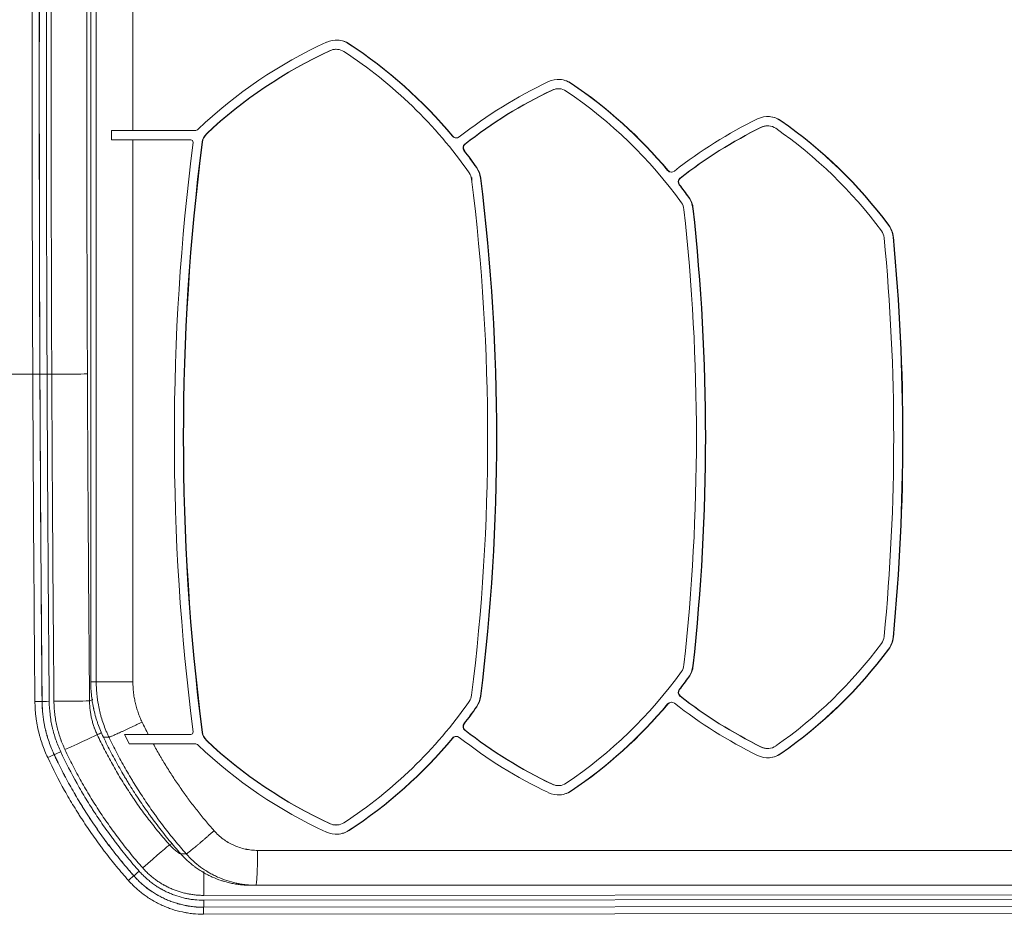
# Model space of a CAD drawing. Header units: millimetres. Extents: x 0 to 594, y 0 to 420.
# Tile 105 of 256: x 188 to 209, y 299 to 318. Entities that reach past the tile are written whole.
import ezdxf

# ---------------------------------------------------------------- set-up
doc = ezdxf.new("R2010")
doc.units = ezdxf.units.MM
doc.layers.add('1', color=7, linetype='Continuous', true_color=0xffffff)
doc.styles.add('Arial', font='txt')
doc.dimstyles.get("Standard").update_dxf_attribs({"dimtxt": 0.18, "dimasz": 0.18, "dimexe": 0.18, "dimexo": 0.0625, "dimgap": 0.09, "dimtad": 0, "dimtih": 1, "dimtoh": 1, "dimdec": 4, "dimzin": 0, "dimdsep": 46, "dimtxsty": 'Standard', "dimcen": 0.09, "dimadec": 0, "dimazin": 0, "dimtfac": 1, "dimtdec": 4, "dimtofl": 0, "dimtmove": 0, "dimatfit": 3, "dimfxl": 0, "dimtolj": 1, "dimtzin": 0, "dimarcsym": 0})

# ---------------------------------------------------------------- blocks, each defined once
blk = doc.blocks.new('_U5')
at = {"layer": '1', "color": 18, "lineweight": 18}
for p, q in [((170.922, 289.963), (170.922, 380.625)), ((338.75, 348.618), (338.75, 380.625)), ((170.922, 378.625), (248.753, 378.625)), ((338.75, 378.625), (260.919, 378.625))]:
    blk.add_line(p, q, dxfattribs=at)
at = {"layer": '1', "color": 18}
for points in [[(170.922, 378.625), (174.422, 379.563), (174.422, 377.687)], [(338.75, 378.625), (335.25, 377.687), (335.25, 379.563)]]:
    blk.add_solid(points, dxfattribs=at)
at = {"layer": '1', "color": 18, "linetype": 'Continuous', "lineweight": 13, "insert": (250.438, 375.989), "char_height": 3.5, "attachment_point": 7, "line_spacing_factor": 1.047437, "style": 'Arial'}
blk.add_mtext('\\fArial|b0|i0;\\W1.0000;3.36', dxfattribs=at)
blk = doc.blocks.new('_U9')
at = {"layer": '1', "color": 18, "lineweight": 18}
for p, q in [((135.924, 328.686), (181.306, 328.686)), ((179.306, 328.686), (179.306, 250.838)), ((170.922, 289.963), (181.306, 289.963)), ((179.306, 250.838), (184.306, 250.838))]:
    blk.add_line(p, q, dxfattribs=at)
at = {"layer": '1', "color": 18}
for points in [[(179.306, 328.686), (180.244, 325.186), (178.368, 325.186)], [(179.306, 289.963), (178.368, 293.463), (180.244, 293.463)]]:
    blk.add_solid(points, dxfattribs=at)
at = {"layer": '1', "color": 18, "linetype": 'Continuous', "lineweight": 13, "char_height": 3.5, "attachment_point": 7, "line_spacing_factor": 1.047437, "style": 'Arial'}
for s, insert in [('\\fArial|b0|i0;\\W1.0000;0.8', (185.991, 248.203)), ('\\fArial|b0|i0;\\W1.0000;FWD LIFT POINTS', (185.991, 241.14))]:
    blk.add_mtext(s, dxfattribs=dict(at, insert=insert))

msp = doc.modelspace()

# ---------------------------------------------------------------- linework, layer by layer
at = {"layer": '1', "color": 155, "linetype": 'Continuous', "lineweight": 18}
for p, q in [((189.55, 332.562), (189.55, 304.109)), ((194.835, 317.721), (194.827, 317.721)), ((199.614, 316.873), (199.607, 316.873)), ((190, 315.973), (190, 315.773)), ((190, 315.973), (190.457, 315.973)), ((190.457, 315.973), (191.792, 315.973)), ((204.119, 316.074), (204.112, 316.074)), ((190.457, 315.773), (190, 315.773)), ((191.702, 315.773), (190.457, 315.773)), ((197.411, 315.813), (197.419, 315.813)), ((202.041, 315.078), (202.049, 315.078)), ((188.456, 310.729), (188.457, 310.729)), ((189.551, 304.109), (189.55, 304.109)), ((202.049, 303.668), (202.041, 303.668)), ((190.789, 302.973), (191.702, 302.973)), ((191.792, 302.773), (190.895, 302.773)), ((197.419, 302.934), (197.411, 302.934)), ((204.112, 302.672), (204.119, 302.672)), ((199.607, 301.873), (199.614, 301.873)), ((194.827, 301.026), (194.835, 301.026)), ((210.361, 299.73), (193.101, 299.73))]:
    msp.add_line(p, q, dxfattribs=at)
at = {"layer": '1', "color": 155, "linetype": 'Continuous', "lineweight": 13}
for p, q in [((189.551, 332.562), (189.551, 304.109)), ((189.669, 304.109), (189.669, 332.562)), ((190.457, 320.743), (190.457, 315.973)), ((195.108, 317.839), (195.1, 317.839)), ((194.71, 317.694), (194.702, 317.694)), ((199.894, 316.988), (199.886, 316.988)), ((199.486, 316.844), (199.478, 316.844)), ((204.405, 316.184), (204.397, 316.184)), ((203.988, 316.044), (203.98, 316.044)), ((190.457, 315.773), (190.457, 304.109)), ((191.954, 315.72), (191.946, 315.72)), ((192.038, 315.9), (192.046, 315.9)), ((197.335, 315.849), (197.342, 315.849)), ((197.59, 315.54), (197.582, 315.54)), ((197.599, 315.679), (197.607, 315.679)), ((197.85, 315.174), (197.858, 315.174)), ((201.965, 315.114), (201.973, 315.114)), ((197.944, 314.949), (197.936, 314.949)), ((202.231, 314.946), (202.238, 314.946)), ((202.221, 314.806), (202.213, 314.806)), ((202.415, 314.537), (202.422, 314.537)), ((202.514, 314.298), (202.506, 314.298)), ((206.717, 313.935), (206.725, 313.935)), ((206.821, 313.684), (206.814, 313.684)), ((188.303, 310.73), (140.259, 310.73)), ((188.712, 310.73), (188.611, 310.73)), ((206.814, 305.062), (206.821, 305.062)), ((206.725, 304.811), (206.717, 304.811)), ((202.506, 304.449), (202.514, 304.449)), ((189.551, 304.109), (189.669, 304.109)), ((189.669, 304.109), (190.457, 304.109)), ((202.422, 304.21), (202.415, 304.21)), ((202.213, 303.941), (202.221, 303.941)), ((188.503, 303.687), (188.504, 303.687)), ((197.936, 303.797), (197.944, 303.797)), ((201.973, 303.633), (201.965, 303.633)), ((202.238, 303.801), (202.231, 303.801)), ((197.858, 303.572), (197.85, 303.572)), ((197.582, 303.207), (197.59, 303.207)), ((191.946, 303.027), (191.954, 303.027)), ((197.607, 303.067), (197.599, 303.067)), ((192.046, 302.846), (192.038, 302.846)), ((197.342, 302.898), (197.335, 302.898)), ((203.98, 302.703), (203.988, 302.703)), ((204.397, 302.562), (204.405, 302.562)), ((188.764, 302.539), (188.765, 302.54)), ((199.478, 301.902), (199.486, 301.902)), ((199.886, 301.759), (199.894, 301.759)), ((194.702, 301.053), (194.71, 301.053)), ((195.1, 300.907), (195.108, 300.907)), ((193.14, 300.48), (210.4, 300.48)), ((190.477, 299.933), (190.477, 299.933)), ((212.058, 299.527), (191.981, 299.511)), ((191.984, 299.406), (211.838, 299.421)), ((211.835, 299.271), (191.981, 299.256)), ((191.981, 299.255), (211.834, 299.27)), ((191.981, 299.255), (191.981, 299.256)), ((211.831, 299.12), (191.978, 299.105))]:
    msp.add_line(p, q, dxfattribs=at)
at = {"layer": '1', "color": 155, "linetype": 'Continuous', "lineweight": 18}
for centre, major_axis, ratio, start_param, end_param in [((198.819, 308.689), (0, 10.1), 0.99863, 0.428633, 0.761301), ((194.835, 317.421), (0, 0.5), 0.99863, 5.704997, 6.711819), ((194.827, 317.421), (0, 0.5), 0.99863, 5.704997, 6.28318), ((189.588, 309.381), (0, 10.1), 0.99863, 5.407371, 5.704997), ((189.596, 309.381), (0, 10.1), 0.99863, 5.407371, 5.704997), ((198.812, 308.689), (0, -9.9), 0.99863, 3.570226, 3.896429), ((198.819, 308.689), (0, 9.9), 0.99863, 0.428633, 0.754836), ((194.827, 317.421), (0, -0.3), 0.99863, 3.141587, 3.570226), ((194.835, 317.421), (0, 0.3), 0.99863, 5.704997, 6.711819), ((189.596, 309.381), (0, 9.9), 0.99863, 5.323245, 5.704997), ((203.718, 307.897), (0, 10.1), 0.99863, 0.442339, 0.666704), ((199.614, 316.573), (0, 0.5), 0.99863, 5.689421, 6.725524), ((199.607, 316.573), (0, 0.5), 0.99863, 5.689421, 6.283173), ((194.243, 308.616), (0, 10.1), 0.99863, 5.411239, 5.689421), ((194.251, 308.616), (0, 10.1), 0.99863, 5.411239, 5.689421), ((203.71, 307.897), (0, -9.9), 0.99863, 3.583931, 3.807943), ((203.718, 307.897), (0, 9.9), 0.99863, 0.442339, 0.66635), ((199.607, 316.573), (0, -0.3), 0.99863, 3.14158, 3.583931), ((199.614, 316.573), (0, 0.3), 0.99863, 5.689421, 6.725524), ((194.251, 308.616), (0, 9.9), 0.99863, 5.338709, 5.689421), ((208.334, 307.152), (0, 10.1), 0.99863, 0.45524, 0.665016), ((204.119, 315.774), (0, 0.5), 0.99863, 5.67477, 6.738425), ((204.112, 315.774), (0, 0.5), 0.99863, 5.67477, 6.283181), ((198.632, 307.897), (0, 10.1), 0.99863, 5.353248, 5.67477), ((198.64, 307.897), (0, 10.1), 0.99863, 5.353248, 5.67477), ((191.792, 316.073), (0, 0.1), 0.99863, 3.141593, 3.902894), ((208.327, 307.152), (0, -9.9), 0.99863, 3.596833, 3.806028), ((208.334, 307.152), (0, 9.9), 0.99863, 0.45524, 0.664436), ((204.112, 315.774), (0, -0.3), 0.99863, 3.141588, 3.596833), ((204.119, 315.774), (0, 0.3), 0.99863, 5.67477, 6.738425), ((198.64, 307.897), (0, 9.9), 0.99863, 5.353248, 5.67477), ((241.381, 309.373), (0, 50.1), 0.99863, 1.443835, 1.697757), ((241.373, 309.373), (0, -49.9), 0.99863, 4.58486, 4.839918), ((241.381, 309.373), (0, 49.9), 0.99863, 1.443267, 1.698325), ((191.702, 315.723), (0, 0.05), 0.99863, 4.585428, 6.283185), ((192.243, 315.682), (0, -0.3), 0.99863, 3.896429, 4.58486), ((192.251, 315.682), (0, 0.3), 0.99863, 0.754836, 1.443267), ((197.411, 315.913), (0, -0.1), 0.99863, 5.407371, 6.283184), ((197.419, 315.913), (0, 0.1), 0.99863, 2.265779, 3.808297), ((197.661, 315.601), (0, -0.1), 0.99863, 3.807943, 5.368152), ((197.669, 315.601), (0, 0.1), 0.99863, 0.66635, 2.226559), ((189.588, 309.381), (0, 10.1), 0.99863, 5.323245, 5.368152), ((189.596, 309.381), (0, 10.1), 0.99863, 5.323245, 5.368152), ((197.441, 314.887), (0, 0.5), 0.99863, 4.83634, 5.323245), ((197.449, 314.887), (0, 0.5), 0.99863, 4.83634, 5.323245), ((202.041, 315.178), (0, -0.1), 0.99863, 5.411239, 6.283177), ((202.049, 315.178), (0, 0.1), 0.99863, 2.269647, 3.806609), ((197.449, 314.887), (0, 0.3), 0.99863, 4.83634, 5.323245), ((153.252, 309.373), (0, 44.9), 0.99863, 4.588438, 4.83634), ((153.244, 309.373), (0, 45.1), 0.99863, 4.588438, 4.83634), ((153.252, 309.373), (0, 45.1), 0.99863, 4.588438, 4.83634), ((202.292, 314.867), (0, -0.1), 0.99863, 3.806028, 5.372017), ((202.3, 314.867), (0, 0.1), 0.99863, 0.664436, 2.230424), ((194.243, 308.616), (0, 10.1), 0.99863, 5.338709, 5.372017), ((194.251, 308.616), (0, 10.1), 0.99863, 5.338709, 5.372017), ((202.01, 314.243), (0, 0.5), 0.99863, 4.821803, 5.338709), ((202.018, 314.243), (0, 0.5), 0.99863, 4.821803, 5.338709), ((202.018, 314.243), (0, 0.3), 0.99863, 4.821803, 5.338709), ((157.745, 309.373), (0, 44.9), 0.99863, 4.602975, 4.821803), ((157.738, 309.373), (0, 45.1), 0.99863, 4.602975, 4.821803), ((157.745, 309.373), (0, 45.1), 0.99863, 4.602975, 4.821803), ((206.324, 313.636), (0, 0.3), 0.99863, 4.808122, 5.353248), ((206.317, 313.636), (0, 0.5), 0.99863, 4.808122, 5.353248), ((206.324, 313.636), (0, 0.5), 0.99863, 4.808122, 5.353248), ((161.99, 309.373), (0, 44.9), 0.99863, 4.616656, 4.808122), ((161.982, 309.373), (0, 45.1), 0.99863, 4.616656, 4.808122), ((161.99, 309.373), (0, 45.1), 0.99863, 4.616656, 4.808122), ((188.306, 310.728), (0.15, 0.001), 0.000099, 0.034906, 1.594053), ((188.607, 310.73), (-0.15, -0.001), 0.000099, 0.036096, 1.594095), ((198.64, 310.85), (0, 9.9), 0.99863, 3.750008, 4.07153), ((206.324, 305.11), (0, 0.3), 0.99863, 4.07153, 4.616656), ((206.317, 305.11), (0, 0.5), 0.99863, 4.07153, 4.616656), ((206.324, 305.11), (0, 0.5), 0.99863, 4.07153, 4.616656), ((198.632, 310.85), (0, 10.1), 0.99863, 3.750008, 4.07153), ((198.64, 310.85), (0, 10.1), 0.99863, 3.750008, 4.07153), ((202.018, 304.503), (0, 0.3), 0.99863, 4.086069, 4.602975), ((194.251, 310.13), (0, 9.9), 0.99863, 3.735357, 4.086069), ((202.01, 304.503), (0, 0.5), 0.99863, 4.086069, 4.602975), ((202.018, 304.503), (0, 0.5), 0.99863, 4.086069, 4.602975), ((194.243, 310.13), (0, 10.1), 0.99863, 4.052761, 4.086069), ((194.251, 310.13), (0, 10.1), 0.99863, 4.052761, 4.086069), ((202.292, 303.88), (0, -0.1), 0.99863, 4.052761, 5.61875), ((202.3, 303.88), (0, 0.1), 0.99863, 0.911168, 2.477157), ((189.596, 309.365), (0, 9.9), 0.99863, 3.719781, 4.101533), ((197.449, 303.859), (0, 0.3), 0.99863, 4.101533, 4.588438), ((197.441, 303.859), (0, 0.5), 0.99863, 4.101533, 4.588438), ((197.449, 303.859), (0, 0.5), 0.99863, 4.101533, 4.588438), ((194.243, 310.13), (0, 10.1), 0.99863, 3.735357, 4.013539), ((194.251, 310.13), (0, 10.1), 0.99863, 3.735357, 4.013539), ((202.041, 303.568), (0, -0.1), 0.99863, 3.141601, 4.013539), ((202.049, 303.568), (0, 0.1), 0.99863, 5.618169, 7.155131), ((208.334, 311.595), (0, 10.1), 0.99863, 2.476576, 2.686352), ((208.327, 311.595), (0, -9.9), 0.99863, 5.61875, 5.827945), ((208.334, 311.595), (0, 9.9), 0.99863, 2.477157, 2.686352), ((189.588, 309.365), (0, 10.1), 0.99863, 4.056626, 4.101533), ((189.596, 309.365), (0, 10.1), 0.99863, 4.056626, 4.101533), ((197.661, 303.146), (0, -0.1), 0.99863, 4.056626, 5.616835), ((197.669, 303.146), (0, 0.1), 0.99863, 0.915034, 2.475242), ((191.702, 303.023), (0, 0.05), 0.99863, 3.141593, 4.83935), ((192.243, 303.065), (0, -0.3), 0.99863, 4.839918, 5.528349), ((192.251, 303.065), (0, 0.3), 0.99863, 1.698325, 2.386756), ((203.71, 310.85), (0, -9.9), 0.99863, 5.616835, 5.840847), ((203.718, 310.85), (0, 9.9), 0.99863, 2.475242, 2.699254), ((191.792, 302.673), (0, 0.1), 0.99863, 5.521884, 6.283185), ((198.812, 310.057), (0, -9.9), 0.99863, 5.528349, 5.854552), ((198.819, 310.057), (0, 9.9), 0.99863, 2.386756, 2.712959), ((189.588, 309.365), (0, 10.1), 0.99863, 3.719781, 4.017407), ((189.596, 309.365), (0, 10.1), 0.99863, 3.719781, 4.017407), ((197.411, 302.834), (0, -0.1), 0.99863, 3.141594, 4.017407), ((197.419, 302.834), (0, 0.1), 0.99863, 5.616481, 7.158999), ((203.718, 310.85), (0, 10.1), 0.99863, 2.474888, 2.699254), ((198.819, 310.057), (0, 10.1), 0.99863, 2.380292, 2.712959), ((204.119, 302.972), (0, 0.5), 0.99863, 2.686352, 3.750008), ((204.112, 302.972), (0, -0.3), 0.99863, 5.827945, 6.28319), ((204.119, 302.972), (0, 0.3), 0.99863, 2.686352, 3.750008), ((204.112, 302.972), (0, 0.5), 0.99863, 3.141597, 3.750008), ((199.614, 302.173), (0, 0.5), 0.99863, 2.699254, 3.735357), ((199.607, 302.173), (0, -0.3), 0.99863, 5.840847, 6.283198), ((199.614, 302.173), (0, 0.3), 0.99863, 2.699254, 3.735357), ((199.607, 302.173), (0, 0.5), 0.99863, 3.141605, 3.735357), ((194.835, 301.326), (0, 0.5), 0.99863, 2.712959, 3.719781), ((194.827, 301.326), (0, -0.3), 0.99863, 5.854552, 6.283191), ((194.835, 301.326), (0, 0.3), 0.99863, 2.712959, 3.719781), ((194.827, 301.326), (0, 0.5), 0.99863, 3.141598, 3.719781)]:
    msp.add_ellipse(centre, major_axis=major_axis, ratio=ratio, start_param=start_param, end_param=end_param, dxfattribs=at)
at = {"layer": '1', "color": 155, "linetype": 'Continuous', "lineweight": 13}
for centre, major_axis, ratio, start_param, end_param in [((188.306, 310.73), (0.15, 0.001), 0.000099, 0.034906, 1.594053), ((188.607, 310.73), (-0.15, -0.001), 0.000099, 0.036096, 1.594095), ((188.607, 310.729), (-0.15, -0.001), 0.000099, 0.036096, 1.594095), ((188.73, 310.73), (-0.75, -0.003), 0.000099, 3.193897, 4.735679), ((188.353, 303.685), (0.15, 0.001), 0.000208, 0.034907, 1.594095), ((188.653, 303.688), (-0.15, -0.001), 0.000208, 0.034907, 1.594095), ((188.776, 303.689), (-0.75, -0.007), 0.000208, 3.193924, 4.735687), ((189.013, 302.648), (-0.679, -0.319), 0.009907, 3.199861, 4.733477), ((188.901, 302.604), (0.136, 0.064), 0.009907, 3.176501, 4.733477), ((188.628, 302.476), (0.136, 0.064), 0.009907, 0.034908, 1.591884), ((190.686, 300.102), (-0.562, -0.497), 0.015425, 3.197965, 4.729851), ((190.59, 300.033), (0.112, 0.099), 0.015425, 3.176503, 4.729851), ((191.998, 299.511), (-0.001, 0.75), 0.023297, 0.809005, 1.570779), ((190.364, 299.833), (0.112, 0.099), 0.015425, 0.034911, 1.588258), ((191.981, 299.406), (0, 0.15), 0.023297, 3.176509, 4.712371), ((191.981, 299.105), (0, -0.15), 0.023297, 3.176509, 4.712371)]:
    msp.add_ellipse(centre, major_axis=major_axis, ratio=ratio, start_param=start_param, end_param=end_param, dxfattribs=at)
for points in [[(188.712, 310.73), (188.681, 318.08), (188.704, 325.431), (188.781, 332.781)], [(197.754, 314.959), (197.754, 314.925), (197.754, 314.891), (197.754, 314.857)], [(188.303, 310.728), (188.303, 310.729), (188.303, 310.729), (188.303, 310.73)], [(188.349, 303.685), (188.328, 306.033), (188.313, 308.381), (188.303, 310.728)], [(188.456, 310.73), (188.456, 310.73), (188.456, 310.729), (188.456, 310.729)], [(188.456, 310.729), (188.466, 308.381), (188.482, 306.034), (188.503, 303.687)], [(188.457, 310.729), (188.457, 310.729), (188.457, 310.729), (188.457, 310.729)], [(188.457, 310.729), (188.457, 310.729), (188.457, 310.729), (188.457, 310.729)], [(188.504, 303.687), (188.483, 306.034), (188.467, 308.381), (188.457, 310.729)], [(188.611, 310.73), (188.611, 310.73), (188.611, 310.73), (188.611, 310.73)], [(188.611, 310.73), (188.611, 310.729), (188.611, 310.729), (188.611, 310.729)], [(188.611, 310.729), (188.621, 308.382), (188.636, 306.035), (188.657, 303.688)], [(188.759, 303.689), (188.738, 306.036), (188.722, 308.383), (188.712, 310.73)], [(189.479, 310.733), (189.489, 308.387), (189.504, 306.041), (189.525, 303.696)], [(189.525, 303.696), (189.547, 303.707), (189.57, 303.718), (189.592, 303.729)], [(190.655, 303.241), (190.698, 303.151), (190.743, 303.062), (190.789, 302.973)], [(189.783, 303.012), (189.752, 302.997), (189.721, 302.982), (189.691, 302.967)], [(189.823, 302.916), (189.862, 302.916), (189.902, 302.916), (189.941, 302.916)], [(191.247, 300.599), (191.267, 300.609), (191.287, 300.619), (191.307, 300.629)], [(191.486, 300.406), (191.525, 300.406), (191.565, 300.406), (191.604, 300.406)]]:
    msp.add_open_spline(points, degree=3, dxfattribs=at)
for points, knots in [([(189.548, 332.773), (189.529, 330.936), (189.513, 329.1), (189.494, 326.345), (189.488, 325.426), (189.479, 323.59), (189.461, 318.998), (189.463, 314.406), (189.479, 310.733)], [0, 0, 0, 0, 0.25, 0.25, 0.375, 0.375, 0.5, 1, 1, 1, 1]), ([(188.303, 310.73), (188.295, 312.482), (188.291, 314.234), (188.289, 317.738), (188.29, 319.49), (188.305, 324.747), (188.327, 328.251), (188.361, 331.755)], [0, 0, 0, 0, 0.25, 0.25, 0.5, 0.5, 1, 1, 1, 1]), ([(188.515, 331.753), (188.48, 328.25), (188.458, 324.746), (188.444, 319.49), (188.442, 317.738), (188.444, 314.234), (188.449, 312.482), (188.456, 310.73)], [0, 0, 0, 0, 0.5, 0.5, 0.75, 0.75, 1, 1, 1, 1]), ([(188.457, 310.729), (188.45, 312.481), (188.445, 314.233), (188.443, 317.738), (188.445, 319.49), (188.459, 324.746), (188.481, 328.25), (188.516, 331.754)], [0, 0, 0, 0, 0.25, 0.25, 0.5, 0.5, 1, 1, 1, 1]), ([(188.669, 331.753), (188.635, 328.249), (188.613, 324.745), (188.598, 319.489), (188.596, 317.737), (188.599, 314.234), (188.603, 312.482), (188.611, 310.73)], [0, 0, 0, 0, 0.5, 0.5, 0.75, 0.75, 1, 1, 1, 1]), ([(189.941, 302.916), (189.941, 302.916), (189.941, 302.917), (189.94, 302.917), (189.94, 302.918), (189.938, 302.921), (189.936, 302.926), (189.931, 302.936), (189.922, 302.957), (189.903, 302.998), (189.888, 303.033), (189.858, 303.104), (189.822, 303.2), (189.791, 303.298), (189.769, 303.372), (189.763, 303.396), (189.753, 303.434), (189.748, 303.452), (189.744, 303.471), (189.741, 303.484), (189.739, 303.49), (189.727, 303.546), (189.716, 303.597), (189.704, 303.673), (189.698, 303.711), (189.692, 303.75), (189.689, 303.775), (189.688, 303.788), (189.675, 303.903), (189.669, 304.006), (189.669, 304.109)], [0, 0, 0, 0, 0.000977, 0.000977, 0.001953, 0.003906, 0.007813, 0.015625, 0.03125, 0.0625, 0.125, 0.125, 0.25, 0.375, 0.375, 0.4375, 0.4375, 0.46875, 0.484375, 0.484375, 0.5, 0.5, 0.625, 0.625, 0.6875, 0.71875, 0.71875, 0.75, 0.75, 1, 1, 1, 1]), ([(190.457, 304.109), (190.457, 304.034), (190.461, 303.959), (190.471, 303.875), (190.472, 303.866), (190.474, 303.848), (190.478, 303.82), (190.482, 303.792), (190.492, 303.737), (190.499, 303.7), (190.51, 303.654), (190.512, 303.645), (190.516, 303.627), (190.523, 303.6), (190.53, 303.573), (190.546, 303.519), (190.568, 303.448), (190.595, 303.378), (190.623, 303.309), (190.639, 303.275), (190.655, 303.241)], [0, 0, 0, 0, 0.25, 0.25, 0.28125, 0.28125, 0.3125, 0.375, 0.375, 0.5, 0.5, 0.53125, 0.53125, 0.5625, 0.625, 0.625, 0.75, 0.875, 0.875, 1, 1, 1, 1]), ([(188.625, 302.476), (188.603, 302.523), (188.561, 302.618), (188.506, 302.764), (188.475, 302.863), (188.454, 302.938), (188.447, 302.964), (188.437, 303.001), (188.434, 303.014), (188.428, 303.039), (188.425, 303.052), (188.41, 303.116), (188.4, 303.167), (188.387, 303.244), (188.381, 303.283), (188.375, 303.321), (188.372, 303.347), (188.37, 303.36), (188.357, 303.477), (188.35, 303.581), (188.349, 303.685)], [0, 0, 0, 0, 0.125, 0.25, 0.375, 0.375, 0.4375, 0.4375, 0.46875, 0.46875, 0.5, 0.5, 0.625, 0.625, 0.6875, 0.71875, 0.71875, 0.75, 0.75, 1, 1, 1, 1]), ([(188.503, 303.687), (188.503, 303.685), (188.503, 303.684), (188.503, 303.68), (188.503, 303.676), (188.503, 303.665), (188.503, 303.643), (188.504, 303.6), (188.509, 303.514), (188.515, 303.44), (188.523, 303.378), (188.524, 303.366), (188.527, 303.341), (188.532, 303.305), (188.538, 303.268), (188.551, 303.195), (188.56, 303.146), (188.574, 303.086), (188.577, 303.074), (188.583, 303.05), (188.592, 303.014), (188.602, 302.978), (188.622, 302.907), (188.651, 302.813), (188.686, 302.721), (188.714, 302.652), (188.723, 302.63), (188.738, 302.596), (188.746, 302.579), (188.755, 302.559), (188.759, 302.549), (188.761, 302.545), (188.763, 302.542), (188.763, 302.541), (188.764, 302.539)], [0, 0, 0, 0, 0.003906, 0.003906, 0.007813, 0.015625, 0.03125, 0.0625, 0.125, 0.25, 0.25, 0.28125, 0.28125, 0.3125, 0.375, 0.375, 0.5, 0.5, 0.53125, 0.53125, 0.5625, 0.625, 0.625, 0.75, 0.875, 0.875, 0.9375, 0.9375, 0.96875, 0.984375, 0.992188, 0.996094, 0.996094, 1, 1, 1, 1]), ([(188.765, 302.54), (188.765, 302.54), (188.765, 302.541), (188.764, 302.541), (188.764, 302.542), (188.763, 302.545), (188.76, 302.55), (188.756, 302.559), (188.747, 302.579), (188.729, 302.619), (188.715, 302.653), (188.687, 302.721), (188.652, 302.814), (188.623, 302.908), (188.606, 302.967), (188.602, 302.979), (188.596, 303.003), (188.593, 303.015), (188.584, 303.051), (188.578, 303.075), (188.561, 303.147), (188.552, 303.195), (188.539, 303.268), (188.535, 303.293), (188.53, 303.33), (188.528, 303.342), (188.525, 303.366), (188.517, 303.428), (188.512, 303.489), (188.507, 303.563), (188.505, 303.6), (188.504, 303.643), (188.504, 303.665), (188.504, 303.676), (188.504, 303.681), (188.504, 303.684), (188.504, 303.685), (188.504, 303.686), (188.504, 303.686), (188.504, 303.687)], [0, 0, 0, 0, 0.000977, 0.000977, 0.001953, 0.003906, 0.007812, 0.015625, 0.03125, 0.0625, 0.125, 0.125, 0.25, 0.375, 0.375, 0.40625, 0.40625, 0.4375, 0.4375, 0.5, 0.5, 0.625, 0.625, 0.6875, 0.6875, 0.71875, 0.71875, 0.75, 0.875, 0.875, 0.9375, 0.96875, 0.984375, 0.992188, 0.996094, 0.998047, 0.999023, 0.999023, 1, 1, 1, 1]), ([(188.657, 303.688), (188.658, 303.594), (188.664, 303.501), (188.676, 303.397), (188.677, 303.385), (188.68, 303.362), (188.682, 303.35), (188.687, 303.316), (188.691, 303.293), (188.702, 303.224), (188.712, 303.178), (188.727, 303.109), (188.733, 303.087), (188.741, 303.053), (188.744, 303.041), (188.75, 303.019), (188.754, 303.008), (188.77, 302.951), (188.798, 302.862), (188.847, 302.732), (188.884, 302.646), (188.904, 302.604)], [0, 0, 0, 0, 0.25, 0.25, 0.28125, 0.28125, 0.3125, 0.3125, 0.375, 0.375, 0.5, 0.5, 0.5625, 0.5625, 0.59375, 0.59375, 0.625, 0.625, 0.75, 0.875, 1, 1, 1, 1]), ([(188.996, 302.648), (188.977, 302.689), (188.958, 302.731), (188.933, 302.793), (188.925, 302.814), (188.915, 302.841), (188.913, 302.846), (188.909, 302.857), (188.907, 302.862), (188.901, 302.878), (188.898, 302.888), (188.879, 302.942), (188.866, 302.985), (188.842, 303.071), (188.819, 303.157), (188.793, 303.288), (188.774, 303.42), (188.766, 303.509), (188.761, 303.599), (188.759, 303.644), (188.759, 303.689)], [0, 0, 0, 0, 0.125, 0.125, 0.1875, 0.1875, 0.203125, 0.203125, 0.21875, 0.21875, 0.25, 0.25, 0.375, 0.375, 0.5, 0.625, 0.75, 0.875, 0.875, 1, 1, 1, 1]), ([(189.525, 303.696), (189.525, 303.664), (189.526, 303.633), (189.53, 303.57), (189.536, 303.508), (189.549, 303.415), (189.567, 303.323), (189.591, 303.232), (189.609, 303.172), (189.622, 303.135), (189.625, 303.128), (189.63, 303.113), (189.633, 303.105), (189.641, 303.083), (189.647, 303.069), (189.665, 303.025), (189.677, 302.996), (189.691, 302.967)], [0, 0, 0, 0, 0.125, 0.125, 0.25, 0.375, 0.5, 0.625, 0.75, 0.75, 0.78125, 0.78125, 0.8125, 0.8125, 0.875, 0.875, 1, 1, 1, 1]), ([(189.941, 302.916), (189.942, 302.916), (189.945, 302.916), (189.951, 302.918), (189.956, 302.92), (189.967, 302.924), (189.974, 302.927), (189.989, 302.933), (189.998, 302.936), (190.017, 302.945), (190.028, 302.949), (190.051, 302.959), (190.063, 302.965), (190.09, 302.977), (190.104, 302.983), (190.134, 302.996), (190.15, 303.004), (190.183, 303.019), (190.2, 303.027), (190.236, 303.043), (190.254, 303.052), (190.293, 303.069), (190.312, 303.078), (190.352, 303.097), (190.373, 303.107), (190.415, 303.126), (190.436, 303.136), (190.479, 303.157), (190.501, 303.167), (190.544, 303.188), (190.567, 303.199), (190.611, 303.22), (190.633, 303.23), (190.655, 303.241)], [0, 0, 0, 0, 0.0625, 0.0625, 0.125, 0.125, 0.1875, 0.1875, 0.25, 0.25, 0.3125, 0.3125, 0.375, 0.375, 0.4375, 0.4375, 0.5, 0.5, 0.5625, 0.5625, 0.625, 0.625, 0.6875, 0.6875, 0.75, 0.75, 0.8125, 0.8125, 0.875, 0.875, 0.9375, 0.9375, 1, 1, 1, 1]), ([(189.691, 302.967), (189.741, 302.86), (189.846, 302.647), (190.014, 302.334), (190.192, 302.027), (190.319, 301.827), (190.4, 301.703), (190.417, 301.678), (190.45, 301.629), (190.5, 301.555), (190.55, 301.482), (190.653, 301.337), (190.794, 301.146), (191.014, 300.868), (191.168, 300.688), (191.247, 300.599)], [0, 0, 0, 0, 0.125, 0.25, 0.375, 0.5, 0.5, 0.53125, 0.53125, 0.5625, 0.625, 0.625, 0.75, 0.875, 1, 1, 1, 1]), ([(191.604, 300.406), (191.521, 300.501), (191.357, 300.692), (191.201, 300.889), (191.086, 301.039), (191.048, 301.089), (190.992, 301.165), (190.974, 301.191), (190.937, 301.242), (190.918, 301.267), (190.827, 301.395), (190.756, 301.499), (190.617, 301.709), (190.549, 301.815), (190.467, 301.949), (190.45, 301.976), (190.418, 302.03), (190.402, 302.057), (190.354, 302.138), (190.322, 302.192), (190.229, 302.356), (190.108, 302.577), (189.995, 302.802), (189.941, 302.916)], [0, 0, 0, 0, 0.125, 0.25, 0.25, 0.3125, 0.3125, 0.34375, 0.34375, 0.375, 0.375, 0.5, 0.5, 0.625, 0.625, 0.65625, 0.65625, 0.6875, 0.6875, 0.75, 0.75, 0.875, 1, 1, 1, 1]), ([(190.895, 302.773), (190.94, 302.69), (190.987, 302.607), (191.047, 302.503), (191.059, 302.483), (191.084, 302.442), (191.096, 302.421), (191.133, 302.36), (191.157, 302.319), (191.233, 302.198), (191.284, 302.117), (191.389, 301.958), (191.47, 301.84), (191.552, 301.723), (191.594, 301.665), (191.608, 301.646), (191.636, 301.608), (191.707, 301.512), (191.838, 301.341), (192.017, 301.119), (192.142, 300.974), (192.205, 300.903)], [0, 0, 0, 0, 0.125, 0.125, 0.15625, 0.15625, 0.1875, 0.1875, 0.25, 0.25, 0.375, 0.375, 0.5, 0.5625, 0.5625, 0.59375, 0.59375, 0.625, 0.75, 0.875, 1, 1, 1, 1]), ([(188.904, 302.604), (189.013, 302.371), (189.131, 302.142), (189.319, 301.806), (189.416, 301.639), (189.526, 301.461), (189.569, 301.394), (189.587, 301.366), (189.595, 301.353), (189.621, 301.312), (189.639, 301.285), (189.727, 301.151), (189.8, 301.045), (189.911, 300.887), (189.968, 300.809), (190.026, 300.732), (190.064, 300.68), (190.084, 300.654), (190.181, 300.527), (190.341, 300.325), (190.508, 300.129), (190.593, 300.033)], [0, 0, 0, 0, 0.25, 0.25, 0.375, 0.4375, 0.453125, 0.453125, 0.46875, 0.46875, 0.5, 0.5, 0.625, 0.625, 0.6875, 0.71875, 0.71875, 0.75, 0.75, 0.875, 1, 1, 1, 1]), ([(190.669, 300.102), (190.584, 300.198), (190.501, 300.296), (190.339, 300.493), (190.18, 300.693), (190.03, 300.898), (189.883, 301.105), (189.811, 301.21), (189.672, 301.422), (189.536, 301.636), (189.344, 301.966), (189.223, 302.19), (189.107, 302.417), (189.05, 302.532), (188.996, 302.648)], [0, 0, 0, 0, 0.125, 0.125, 0.25, 0.375, 0.375, 0.5, 0.5, 0.625, 0.75, 0.875, 0.875, 1, 1, 1, 1]), ([(190.361, 299.833), (190.273, 299.933), (190.102, 300.134), (189.937, 300.341), (189.837, 300.472), (189.817, 300.499), (189.777, 300.552), (189.718, 300.631), (189.66, 300.712), (189.545, 300.873), (189.471, 300.983), (189.38, 301.121), (189.353, 301.162), (189.326, 301.204), (189.309, 301.232), (189.3, 301.246), (189.256, 301.316), (189.151, 301.484), (189.051, 301.655), (188.858, 302.001), (188.737, 302.236), (188.625, 302.476)], [0, 0, 0, 0, 0.125, 0.25, 0.25, 0.28125, 0.28125, 0.3125, 0.375, 0.375, 0.5, 0.5, 0.53125, 0.546875, 0.546875, 0.5625, 0.5625, 0.625, 0.75, 0.75, 1, 1, 1, 1]), ([(188.764, 302.539), (188.764, 302.538), (188.765, 302.538), (188.766, 302.536), (188.767, 302.533), (188.77, 302.526), (188.776, 302.514), (188.788, 302.488), (188.813, 302.436), (188.863, 302.334), (188.965, 302.13), (189.119, 301.843), (189.283, 301.561), (189.386, 301.395), (189.43, 301.326), (189.439, 301.312), (189.456, 301.285), (189.482, 301.244), (189.509, 301.203), (189.599, 301.066), (189.672, 300.959), (189.785, 300.799), (189.843, 300.72), (189.901, 300.641), (189.94, 300.589), (189.96, 300.563), (190.059, 300.434), (190.14, 300.331), (190.264, 300.18), (190.327, 300.105), (190.401, 300.019), (190.439, 299.976), (190.458, 299.954), (190.467, 299.943), (190.472, 299.938), (190.474, 299.936), (190.475, 299.934), (190.476, 299.934), (190.477, 299.933)], [0, 0, 0, 0, 0.000977, 0.000977, 0.001953, 0.003906, 0.007813, 0.015625, 0.03125, 0.0625, 0.125, 0.25, 0.375, 0.4375, 0.4375, 0.453125, 0.453125, 0.46875, 0.5, 0.5, 0.625, 0.625, 0.6875, 0.71875, 0.71875, 0.75, 0.75, 0.875, 0.875, 0.9375, 0.96875, 0.984375, 0.992187, 0.996094, 0.998047, 0.999023, 0.999023, 1, 1, 1, 1]), ([(190.477, 299.933), (190.476, 299.935), (190.475, 299.937), (190.472, 299.94), (190.468, 299.944), (190.459, 299.955), (190.44, 299.976), (190.402, 300.019), (190.328, 300.106), (190.265, 300.181), (190.141, 300.332), (190.06, 300.434), (189.961, 300.564), (189.941, 300.59), (189.902, 300.642), (189.844, 300.721), (189.786, 300.8), (189.673, 300.959), (189.6, 301.067), (189.51, 301.203), (189.492, 301.231), (189.466, 301.272), (189.457, 301.286), (189.439, 301.313), (189.396, 301.382), (189.284, 301.562), (189.12, 301.843), (188.966, 302.13), (188.864, 302.334), (188.814, 302.437), (188.789, 302.488), (188.777, 302.514), (188.771, 302.527), (188.768, 302.532), (188.767, 302.536), (188.766, 302.538), (188.765, 302.54)], [0, 0, 0, 0, 0.001953, 0.001953, 0.003906, 0.007813, 0.015625, 0.03125, 0.0625, 0.125, 0.125, 0.25, 0.25, 0.28125, 0.28125, 0.3125, 0.375, 0.375, 0.5, 0.5, 0.53125, 0.53125, 0.546875, 0.546875, 0.5625, 0.625, 0.75, 0.875, 0.9375, 0.96875, 0.984375, 0.992188, 0.996094, 0.998047, 0.998047, 1, 1, 1, 1]), ([(191.604, 300.406), (191.605, 300.406), (191.607, 300.407), (191.613, 300.41), (191.617, 300.413), (191.627, 300.419), (191.633, 300.423), (191.646, 300.432), (191.653, 300.438), (191.67, 300.45), (191.679, 300.457), (191.698, 300.473), (191.709, 300.481), (191.732, 300.499), (191.744, 300.509), (191.769, 300.529), (191.782, 300.54), (191.81, 300.563), (191.824, 300.575), (191.854, 300.6), (191.87, 300.613), (191.902, 300.64), (191.918, 300.654), (191.952, 300.683), (191.969, 300.698), (192.004, 300.728), (192.022, 300.743), (192.058, 300.774), (192.076, 300.79), (192.113, 300.822), (192.131, 300.838), (192.168, 300.87), (192.186, 300.886), (192.205, 300.903)], [0, 0, 0, 0, 0.0625, 0.0625, 0.125, 0.125, 0.1875, 0.1875, 0.25, 0.25, 0.3125, 0.3125, 0.375, 0.375, 0.4375, 0.4375, 0.5, 0.5, 0.5625, 0.5625, 0.625, 0.625, 0.6875, 0.6875, 0.75, 0.75, 0.8125, 0.8125, 0.875, 0.875, 0.9375, 0.9375, 1, 1, 1, 1]), ([(192.205, 300.903), (192.234, 300.869), (192.265, 300.838), (192.33, 300.778), (192.364, 300.75), (192.417, 300.711), (192.435, 300.698), (192.462, 300.68), (192.472, 300.674), (192.486, 300.665), (192.491, 300.663), (192.5, 300.657), (192.505, 300.654), (192.529, 300.64), (192.548, 300.629), (192.587, 300.609), (192.607, 300.599), (192.667, 300.572), (192.708, 300.556), (192.791, 300.529), (192.834, 300.517), (192.882, 300.507), (192.888, 300.506), (192.899, 300.503), (192.915, 300.5), (192.931, 300.497), (192.964, 300.492), (193.008, 300.486), (193.052, 300.483), (193.096, 300.48), (193.118, 300.48), (193.14, 300.48)], [0, 0, 0, 0, 0.125, 0.125, 0.25, 0.25, 0.3125, 0.3125, 0.34375, 0.34375, 0.359375, 0.359375, 0.375, 0.375, 0.4375, 0.4375, 0.5, 0.5, 0.625, 0.625, 0.75, 0.75, 0.765625, 0.765625, 0.78125, 0.8125, 0.8125, 0.875, 0.9375, 0.9375, 1, 1, 1, 1]), ([(191.247, 300.599), (191.27, 300.572), (191.295, 300.547), (191.347, 300.499), (191.374, 300.477), (191.429, 300.437), (191.455, 300.419), (191.483, 300.402)], [0, 0, 0, 0, 0.342524, 0.342524, 0.685049, 0.685049, 1, 1, 1, 1]), ([(193.14, 300.48), (193.14, 300.455), (193.14, 300.431), (193.14, 300.382), (193.14, 300.357), (193.139, 300.309), (193.139, 300.285), (193.138, 300.239), (193.138, 300.215), (193.137, 300.17), (193.136, 300.148), (193.135, 300.105), (193.135, 300.083), (193.133, 300.043), (193.132, 300.023), (193.131, 299.985), (193.13, 299.967), (193.128, 299.932), (193.127, 299.916), (193.125, 299.884), (193.124, 299.87), (193.122, 299.842), (193.121, 299.83), (193.119, 299.807), (193.117, 299.796), (193.115, 299.777), (193.114, 299.769), (193.111, 299.755), (193.11, 299.749), (193.108, 299.739), (193.106, 299.736), (193.104, 299.731), (193.102, 299.73), (193.101, 299.73)], [0, 0, 0, 0, 0.0625, 0.0625, 0.125, 0.125, 0.1875, 0.1875, 0.25, 0.25, 0.3125, 0.3125, 0.375, 0.375, 0.4375, 0.4375, 0.5, 0.5, 0.5625, 0.5625, 0.625, 0.625, 0.6875, 0.6875, 0.75, 0.75, 0.8125, 0.8125, 0.875, 0.875, 0.9375, 0.9375, 1, 1, 1, 1]), ([(193.101, 299.73), (193.101, 299.73), (193.101, 299.73), (193.1, 299.73), (193.099, 299.73), (193.097, 299.73), (193.093, 299.73), (193.086, 299.73), (193.07, 299.73), (193.039, 299.731), (193.013, 299.732), (192.96, 299.734), (192.889, 299.74), (192.819, 299.749), (192.767, 299.758), (192.749, 299.761), (192.723, 299.766), (192.714, 299.768), (192.697, 299.771), (192.688, 299.773), (192.61, 299.79), (192.542, 299.808), (192.409, 299.852), (192.344, 299.878), (192.248, 299.921), (192.216, 299.937), (192.153, 299.969), (192.123, 299.986), (192.084, 300.008), (192.077, 300.013), (192.065, 300.02), (192.061, 300.022), (192.054, 300.027), (192.035, 300.038), (192.016, 300.05), (191.972, 300.08), (191.943, 300.1), (191.858, 300.163), (191.75, 300.252), (191.651, 300.353), (191.604, 300.406)], [0, 0, 0, 0, 0.000488, 0.000488, 0.000977, 0.001953, 0.003906, 0.007813, 0.015625, 0.03125, 0.0625, 0.0625, 0.125, 0.1875, 0.1875, 0.21875, 0.21875, 0.234375, 0.234375, 0.25, 0.25, 0.375, 0.375, 0.5, 0.5, 0.5625, 0.5625, 0.625, 0.625, 0.640625, 0.640625, 0.648437, 0.648437, 0.65625, 0.6875, 0.6875, 0.75, 0.75, 0.875, 1, 1, 1, 1]), ([(190.593, 300.033), (190.615, 300.008), (190.637, 299.984), (190.683, 299.937), (190.73, 299.892), (190.78, 299.849), (190.83, 299.808), (190.856, 299.788), (190.908, 299.749), (190.935, 299.73), (190.989, 299.694), (191.024, 299.673), (191.06, 299.652), (191.074, 299.644), (191.081, 299.64), (191.103, 299.628), (191.147, 299.605), (191.191, 299.583), (191.25, 299.557), (191.281, 299.544), (191.341, 299.52), (191.372, 299.509), (191.465, 299.479), (191.528, 299.462), (191.608, 299.444), (191.624, 299.441), (191.648, 299.437), (191.656, 299.435), (191.673, 299.432), (191.713, 299.425), (191.754, 299.42), (191.852, 299.41), (191.918, 299.406), (191.984, 299.406)], [0, 0, 0, 0, 0.0625, 0.0625, 0.125, 0.1875, 0.1875, 0.25, 0.25, 0.3125, 0.3125, 0.375, 0.390625, 0.390625, 0.40625, 0.40625, 0.4375, 0.5, 0.5, 0.5625, 0.5625, 0.625, 0.625, 0.75, 0.75, 0.78125, 0.78125, 0.796875, 0.796875, 0.8125, 0.875, 0.875, 1, 1, 1, 1]), ([(191.981, 299.511), (191.949, 299.511), (191.887, 299.513), (191.795, 299.52), (191.733, 299.529), (191.695, 299.535), (191.687, 299.536), (191.672, 299.539), (191.664, 299.54), (191.641, 299.544), (191.626, 299.547), (191.58, 299.557), (191.52, 299.572), (191.432, 299.598), (191.345, 299.629), (191.26, 299.665), (191.205, 299.692), (191.163, 299.713), (191.15, 299.721), (191.129, 299.732), (191.122, 299.736), (191.109, 299.743), (191.075, 299.763), (191.016, 299.8), (190.94, 299.852), (190.868, 299.909), (190.798, 299.969), (190.731, 300.034), (190.689, 300.079), (190.669, 300.102)], [0, 0, 0, 0, 0.0625, 0.125, 0.1875, 0.1875, 0.203125, 0.203125, 0.21875, 0.21875, 0.25, 0.25, 0.3125, 0.375, 0.4375, 0.5, 0.5625, 0.5625, 0.59375, 0.59375, 0.609375, 0.609375, 0.625, 0.6875, 0.75, 0.8125, 0.875, 0.9375, 1, 1, 1, 1]), ([(191.978, 299.105), (191.901, 299.105), (191.824, 299.109), (191.71, 299.121), (191.672, 299.126), (191.625, 299.134), (191.616, 299.135), (191.597, 299.139), (191.568, 299.144), (191.54, 299.15), (191.447, 299.17), (191.374, 299.19), (191.266, 299.225), (191.23, 299.238), (191.16, 299.265), (191.125, 299.28), (191.056, 299.311), (191.021, 299.328), (190.97, 299.354), (190.954, 299.363), (190.928, 299.377), (190.92, 299.382), (190.903, 299.391), (190.862, 299.415), (190.821, 299.44), (190.758, 299.482), (190.727, 299.504), (190.666, 299.549), (190.606, 299.595), (190.52, 299.67), (190.466, 299.722), (190.412, 299.777), (190.386, 299.805), (190.361, 299.833)], [0, 0, 0, 0, 0.125, 0.125, 0.1875, 0.1875, 0.203125, 0.203125, 0.21875, 0.25, 0.25, 0.375, 0.375, 0.4375, 0.4375, 0.5, 0.5, 0.5625, 0.5625, 0.59375, 0.59375, 0.609375, 0.609375, 0.625, 0.6875, 0.6875, 0.75, 0.75, 0.8125, 0.875, 0.9375, 0.9375, 1, 1, 1, 1]), ([(190.477, 299.933), (190.477, 299.933), (190.477, 299.933), (190.477, 299.932), (190.477, 299.932), (190.478, 299.931), (190.479, 299.93), (190.482, 299.927), (190.487, 299.921), (190.497, 299.909), (190.519, 299.887), (190.537, 299.867), (190.574, 299.829), (190.625, 299.78), (190.705, 299.711), (190.76, 299.668), (190.817, 299.626), (190.846, 299.606), (190.905, 299.567), (190.935, 299.548), (190.974, 299.526), (190.981, 299.521), (190.997, 299.512), (191.005, 299.508), (191.028, 299.495), (191.075, 299.47), (191.123, 299.447), (191.187, 299.418), (191.22, 299.404), (191.285, 299.379), (191.319, 299.367), (191.385, 299.345), (191.419, 299.335), (191.487, 299.316), (191.522, 299.308), (191.574, 299.296), (191.591, 299.293), (191.617, 299.288), (191.626, 299.286), (191.644, 299.283), (191.653, 299.282), (191.697, 299.275), (191.767, 299.265), (191.856, 299.258), (191.909, 299.256), (191.936, 299.256), (191.945, 299.255), (191.959, 299.255), (191.965, 299.255), (191.973, 299.255), (191.977, 299.255), (191.979, 299.255), (191.98, 299.255), (191.98, 299.255), (191.981, 299.255), (191.981, 299.255), (191.981, 299.255)], [0, 0, 0, 0, 0.000244, 0.000244, 0.000488, 0.000977, 0.001953, 0.003906, 0.007813, 0.015625, 0.03125, 0.0625, 0.0625, 0.125, 0.1875, 0.25, 0.25, 0.3125, 0.3125, 0.375, 0.375, 0.390625, 0.390625, 0.40625, 0.40625, 0.4375, 0.5, 0.5, 0.5625, 0.5625, 0.625, 0.625, 0.6875, 0.6875, 0.75, 0.75, 0.78125, 0.78125, 0.796875, 0.796875, 0.8125, 0.8125, 0.875, 0.9375, 0.96875, 0.96875, 0.984375, 0.984375, 0.992187, 0.996094, 0.998047, 0.999023, 0.999512, 0.999756, 0.999756, 1, 1, 1, 1]), ([(191.981, 299.256), (191.98, 299.256), (191.98, 299.256), (191.979, 299.256), (191.977, 299.256), (191.973, 299.256), (191.965, 299.256), (191.95, 299.257), (191.919, 299.257), (191.856, 299.26), (191.768, 299.267), (191.689, 299.277), (191.645, 299.284), (191.627, 299.287), (191.618, 299.289), (191.592, 299.294), (191.575, 299.297), (191.488, 299.316), (191.42, 299.335), (191.32, 299.367), (191.287, 299.379), (191.221, 299.405), (191.189, 299.418), (191.125, 299.447), (191.093, 299.463), (191.045, 299.487), (191.03, 299.495), (191.006, 299.508), (190.999, 299.513), (190.983, 299.521), (190.945, 299.544), (190.907, 299.567), (190.848, 299.606), (190.819, 299.626), (190.762, 299.668), (190.706, 299.711), (190.653, 299.757), (190.601, 299.805), (190.575, 299.83), (190.544, 299.862), (190.538, 299.868), (190.526, 299.881), (190.513, 299.894), (190.498, 299.91), (190.488, 299.922), (190.483, 299.928), (190.48, 299.931), (190.479, 299.932), (190.478, 299.933), (190.478, 299.933), (190.477, 299.933)], [0, 0, 0, 0, 0.000977, 0.000977, 0.001953, 0.003906, 0.007812, 0.015625, 0.03125, 0.0625, 0.125, 0.1875, 0.203125, 0.203125, 0.21875, 0.21875, 0.25, 0.25, 0.375, 0.375, 0.4375, 0.4375, 0.5, 0.5, 0.5625, 0.5625, 0.59375, 0.59375, 0.609375, 0.609375, 0.625, 0.6875, 0.6875, 0.75, 0.75, 0.8125, 0.875, 0.875, 0.9375, 0.9375, 0.953125, 0.953125, 0.96875, 0.984375, 0.992188, 0.996094, 0.998047, 0.999023, 0.999023, 1, 1, 1, 1])]:
    msp.add_open_spline(points, degree=3, knots=knots, dxfattribs=at)
at = {"layer": '1', "color": 155, "linetype": 'Continuous', "lineweight": 18}
for points, knots in [([(189.551, 304.109), (189.551, 304.109), (189.551, 304.108), (189.551, 304.107), (189.551, 304.106), (189.551, 304.103), (189.551, 304.098), (189.551, 304.087), (189.552, 304.064), (189.552, 304.019), (189.554, 303.981), (189.558, 303.904), (189.567, 303.801), (189.581, 303.7), (189.594, 303.624), (189.601, 303.586), (189.61, 303.542), (189.614, 303.523), (189.617, 303.511), (189.618, 303.504), (189.631, 303.448), (189.644, 303.398), (189.665, 303.324), (189.673, 303.299), (189.685, 303.262), (189.689, 303.25), (189.697, 303.226), (189.701, 303.213), (189.722, 303.153), (189.759, 303.056), (189.801, 302.962), (189.823, 302.916)], [0, 0, 0, 0, 0.000977, 0.000977, 0.001953, 0.003906, 0.007812, 0.015625, 0.03125, 0.0625, 0.125, 0.125, 0.25, 0.375, 0.375, 0.4375, 0.46875, 0.484375, 0.484375, 0.5, 0.5, 0.625, 0.625, 0.6875, 0.6875, 0.71875, 0.71875, 0.75, 0.75, 0.875, 1, 1, 1, 1]), ([(189.823, 302.916), (189.878, 302.802), (189.991, 302.577), (190.111, 302.356), (190.204, 302.192), (190.236, 302.138), (190.284, 302.057), (190.3, 302.03), (190.333, 301.976), (190.349, 301.949), (190.431, 301.815), (190.499, 301.709), (190.638, 301.499), (190.709, 301.395), (190.801, 301.267), (190.819, 301.242), (190.856, 301.191), (190.874, 301.165), (190.931, 301.089), (190.968, 301.039), (191.083, 300.889), (191.24, 300.692), (191.403, 300.501), (191.486, 300.406)], [0, 0, 0, 0, 0.125, 0.25, 0.25, 0.3125, 0.3125, 0.34375, 0.34375, 0.375, 0.375, 0.5, 0.5, 0.625, 0.625, 0.65625, 0.65625, 0.6875, 0.6875, 0.75, 0.75, 0.875, 1, 1, 1, 1]), ([(190.277, 302.973), (190.297, 302.973), (190.316, 302.973), (190.356, 302.973), (190.376, 302.973), (190.417, 302.973), (190.459, 302.973), (190.501, 302.973), (190.529, 302.973), (190.534, 302.973), (190.545, 302.973), (190.55, 302.973), (190.567, 302.973), (190.578, 302.973), (190.611, 302.973), (190.633, 302.973), (190.677, 302.973), (190.722, 302.973), (190.766, 302.973), (190.789, 302.973)], [0, 0, 0, 0, 0.125, 0.125, 0.25, 0.25, 0.375, 0.5, 0.5, 0.53125, 0.53125, 0.5625, 0.5625, 0.625, 0.625, 0.75, 0.75, 0.875, 1, 1, 1, 1]), ([(190.895, 302.773), (190.872, 302.773), (190.85, 302.773), (190.805, 302.773), (190.76, 302.773), (190.716, 302.773), (190.672, 302.773), (190.65, 302.773), (190.617, 302.773), (190.606, 302.773), (190.593, 302.773), (190.59, 302.773), (190.584, 302.773), (190.582, 302.773), (190.574, 302.773), (190.568, 302.773), (190.541, 302.773), (190.52, 302.773), (190.478, 302.773), (190.458, 302.773), (190.417, 302.773), (190.398, 302.773), (190.378, 302.773)], [0, 0, 0, 0, 0.125, 0.125, 0.25, 0.375, 0.375, 0.5, 0.5, 0.5625, 0.5625, 0.578125, 0.578125, 0.59375, 0.59375, 0.625, 0.625, 0.75, 0.75, 0.875, 0.875, 1, 1, 1, 1]), ([(191.486, 300.406), (191.486, 300.406), (191.486, 300.406), (191.487, 300.406), (191.487, 300.405), (191.489, 300.403), (191.491, 300.401), (191.496, 300.395), (191.507, 300.383), (191.528, 300.36), (191.546, 300.341), (191.583, 300.303), (191.634, 300.254), (191.688, 300.208), (191.729, 300.174), (191.749, 300.157), (191.77, 300.141), (191.784, 300.13), (191.792, 300.125), (191.827, 300.098), (191.856, 300.078), (191.915, 300.039), (191.945, 300.021), (192.006, 299.985), (192.037, 299.969), (192.099, 299.936), (192.13, 299.921), (192.226, 299.878), (192.292, 299.852), (192.367, 299.827), (192.376, 299.824), (192.393, 299.819), (192.401, 299.817), (192.427, 299.809), (192.444, 299.804), (192.495, 299.79), (192.529, 299.782), (192.598, 299.767), (192.667, 299.754), (192.772, 299.74), (192.842, 299.734), (192.913, 299.731), (192.948, 299.73), (192.983, 299.73)], [0, 0, 0, 0, 0.000488, 0.000488, 0.000977, 0.001953, 0.003906, 0.007812, 0.015625, 0.03125, 0.0625, 0.0625, 0.125, 0.1875, 0.1875, 0.21875, 0.234375, 0.234375, 0.25, 0.25, 0.3125, 0.3125, 0.375, 0.375, 0.4375, 0.4375, 0.5, 0.5, 0.625, 0.625, 0.640625, 0.640625, 0.65625, 0.65625, 0.6875, 0.6875, 0.75, 0.75, 0.8125, 0.875, 0.9375, 0.9375, 1, 1, 1, 1])]:
    msp.add_open_spline(points, degree=3, knots=knots, dxfattribs=at)
for points in [[(190.277, 302.973), (190.31, 302.906), (190.344, 302.84), (190.378, 302.773)], [(192.983, 299.73), (193.023, 299.73), (193.062, 299.73), (193.101, 299.73)]]:
    msp.add_open_spline(points, degree=3, dxfattribs=at)

# ---------------------------------------------------------------- dimensions: what is measured, and where the dimension line sits
at = {"layer": '1', "color": 18, "linetype": 'Continuous', "lineweight": 13}
dim = msp.add_linear_dim(base=(170.922, 378.625), p1=(338.75, 348.618), p2=(170.922, 289.963), dimstyle='Standard', override={"dimtxt": 3.5, "dimasz": 3.5, "dimexe": 2, "dimexo": 0, "dimgap": 1.5, "dimtih": 1, "dimtoh": 1, "dimdec": 2, "dimlfac": 0.02, "dimdsep": 46, "dimlunit": 2, "dimtxsty": 'Arial', "dimsah": 1, "dimse1": 0, "dimse2": 0, "dimsd1": 0, "dimsd2": 0, "dimclrd": 18, "dimclre": 18, "dimclrt": 18, "dimtol": 0, "dimtm": -0.1, "dimtfac": 1, "dimtdec": 2, "dimtofl": 1, "dimtmove": 0, "dimlwd": 18, "dimlwe": 18}, dxfattribs=at)
dim.commit()
dim.dimension.update_dxf_attribs({"geometry": '_U5', "text_midpoint": (254.836, 378.625), "dimtype": 160})
dim = msp.add_linear_dim(base=(179.306, 289.963), p1=(135.924, 328.686), p2=(170.922, 289.963), angle=90, text=' <> \\P\\fArial|b0|i0;\\C18;{\\H1.00x;\\fArial|b0|i0;FWD LIFT POINTS\\fArial|b0|i0;}\\C18;', dimstyle='Standard', override={"dimtxt": 3.5, "dimasz": 3.5, "dimexe": 2, "dimexo": 0, "dimgap": 1.5, "dimtih": 1, "dimtoh": 1, "dimdec": 1, "dimlfac": 0.02, "dimdsep": 46, "dimlunit": 2, "dimtxsty": 'Arial', "dimsah": 1, "dimse1": 0, "dimse2": 0, "dimsd1": 0, "dimsd2": 0, "dimclrd": 18, "dimclre": 18, "dimclrt": 18, "dimtol": 0, "dimtm": -0.1, "dimtfac": 1, "dimtdec": 2, "dimtofl": 1, "dimtmove": 1, "dimlwd": 18, "dimlwe": 18}, dxfattribs=at)
dim.commit()
dim.dimension.update_dxf_attribs({"geometry": '_U9', "text_midpoint": (206.638, 247.307), "dimtype": 160})

doc.saveas('drawing.dxf')
